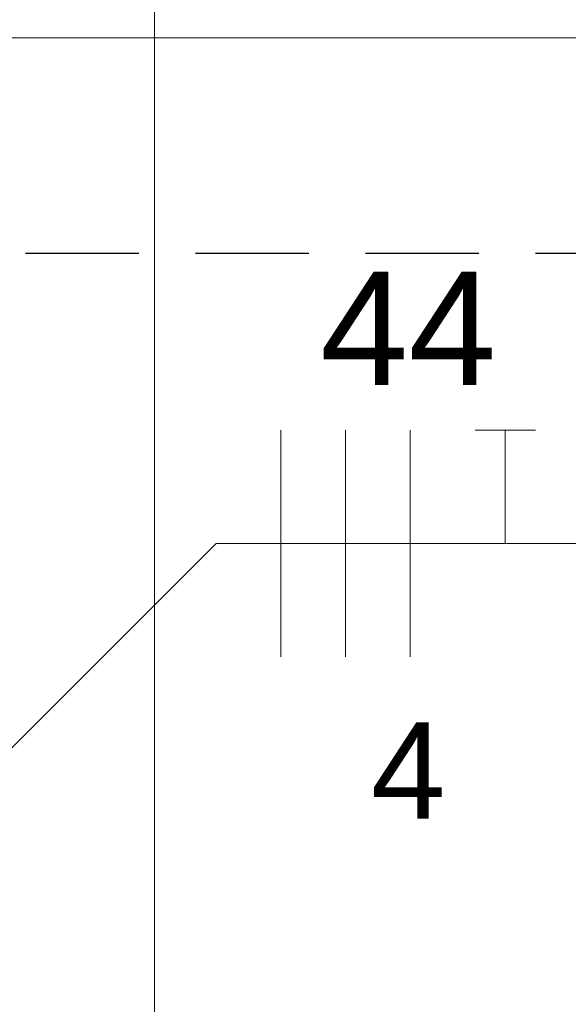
# Model space of a CAD drawing. Header units: millimetres. Extents: x 4480191 to 4481199, y -30324204 to -30323479.
# Tile 142 of 243: x 4480262.887 to 4480263.856, y -30323836.376 to -30323834.637. Entities that reach past the tile are written whole.
import ezdxf

# ---------------------------------------------------------------- set-up
doc = ezdxf.new("R2010")
doc.units = ezdxf.units.MM
doc.linetypes.add('JIS_02_2.0', pattern=[0.3, 0.2, -0.1])
doc.linetypes.add('NULL', pattern=[0])
for name, color, linetype, lineweight in [('EL-Fios (Fase 1)', 7, 'Continuous', 15), ('EL-Fios (Fase 2)', 7, 'Continuous', 15), ('EL-Fios (Fase 3)', 1, 'Continuous', 15), ('EL-Fios (Terra)', 84, 'Continuous', 15), ('EL-Textos conduto', 7, 'Continuous', 9), ('EL-Textos fios', 7, 'Continuous', 9), ('IFC-Parede padrão-Contorno', 44, 'Continuous', 5)]:
    doc.layers.add(name, color=color, linetype=linetype, lineweight=lineweight)
doc.styles.add('ARIAL', font='arial.ttf')

msp = doc.modelspace()

# ---------------------------------------------------------------- linework, layer by layer
at = {"color": 3, "linetype": 'JIS_02_2.0'}
msp.add_lwpolyline([(4480250.5094, -30323798.2248), (4480271.1979, -30323798.2248), (4480271.1979, -30323835.0503), (4480250.5094, -30323835.0503)], close=True, dxfattribs=at)
at = {"layer": 'EL-Fios (Fase 1)'}
msp.add_line((4480263.3484, -30323835.7622), (4480263.3484, -30323835.3622), dxfattribs=at)
at = {"layer": 'EL-Fios (Fase 2)'}
msp.add_line((4480263.4627, -30323835.7622), (4480263.4627, -30323835.3622), dxfattribs=at)
at = {"layer": 'EL-Fios (Fase 3)'}
msp.add_line((4480263.577, -30323835.7622), (4480263.577, -30323835.3622), dxfattribs=at)
at = {"layer": 'EL-Fios (Terra)'}
for p, q in [((4480263.6913, -30323835.3622), (4480263.7979, -30323835.3622)), ((4480263.7446, -30323835.5622), (4480263.7446, -30323835.3622))]:
    msp.add_line(p, q, dxfattribs=at)
at = {"layer": 'EL-Textos conduto'}
msp.add_lwpolyline([(4480262.6498, -30323835.8696), (4480262.6498, -30323834.6696), (4480263.961, -30323834.6696)], dxfattribs=at)
at = {"layer": 'EL-Textos fios'}
for p, q in [((4480262.6742, -30323836.1222), (4480263.2342, -30323835.5622)), ((4480263.2342, -30323835.5622), (4480265.3631, -30323835.5622))]:
    msp.add_line(p, q, dxfattribs=at)
at = {"layer": 'IFC-Parede padrão-Contorno', "color": 8, "lineweight": 5}
msp.add_line((4480263.1252, -30323846.6884), (4480263.1252, -30323806.2362), dxfattribs=at)

# ---------------------------------------------------------------- texts
at = {"layer": 'EL-Textos fios', "linetype": 'NULL', "attachment_point": 7, "line_spacing_factor": 0.6, "style": 'ARIAL'}
for s, insert, char_height, width in [('44', (4480263.4179, -30323835.2822), 0.2, 0.621341), ('4', (4480263.5072, -30323836.0482), 0.17, 0.26407)]:
    msp.add_mtext(s, dxfattribs=dict(at, insert=insert, char_height=char_height, width=width))

doc.saveas('drawing.dxf')
